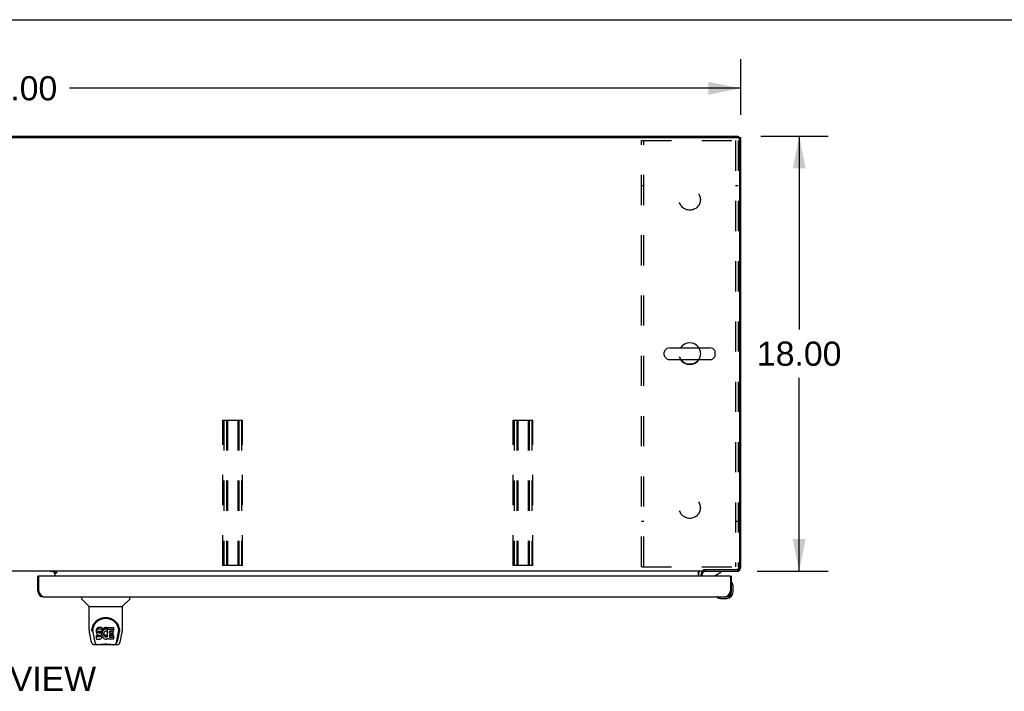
# Model space of a CAD drawing. Header units: inches. Extents: x 0 to 227, y 0 to 147.
# Tile 14 of 21: x 73 to 113, y 119 to 147. Entities that reach past the tile are written whole.
import ezdxf

# ---------------------------------------------------------------- set-up
doc = ezdxf.new("R2010")
doc.units = ezdxf.units.IN
doc.header["$LTSCALE"] = 12.466667
doc.header["$MEASUREMENT"] = 0
doc.linetypes.add('HIDDEN', pattern=[0.2, 0.1, -0.1])
doc.layers.get('0').update_dxf_attribs({"linetype": 'CONTINUOUS'})
for name, color, linetype in [('02___PRT_ALL_AXES', 7, 'CONTINUOUS'), ('DEFAULT_2', 8, 'HIDDEN'), ('DIMENSIONS', 7, 'CONTINUOUS')]:
    doc.layers.add(name, color=color, linetype=linetype)
doc.styles.get("Standard").update_dxf_attribs({"font": 'arial.ttf'})
doc.dimstyles.new('DIMSTYLE_1', dxfattribs={"dimtxt": 1, "dimasz": 1.333333, "dimexe": 0.09, "dimexo": 0.07, "dimgap": 0.0375, "dimtad": 0, "dimtih": 1, "dimtoh": 1, "dimzin": 4, "dimdsep": 46, "dimtxsty": 'Standard', "dimblk": '_FILLED', "dimblk1": '_FILLED', "dimblk2": '_FILLED', "dimcen": 0.09, "dimazin": 1, "dimtfac": 1, "dimtdec": 3, "dimtofl": 0, "dimtmove": 0, "dimatfit": 3, "dimldrblk": '_FILLED', "dimfxl": 0, "dimtolj": 1, "dimtzin": 4, "dimarcsym": 0})

# ---------------------------------------------------------------- blocks, each defined once
blk = doc.blocks.new('_FILLED')
at = {"color": 0, "linetype": 'ByBlock'}
blk.add_solid([(0, 0), (-1, 0.2), (-1, -0.2)], dxfattribs=at)
blk = doc.blocks.new('*D14')
at = {"layer": 'DIMENSIONS', "color": 2, "linetype": 'Continuous'}
for p, q in [((42.317, 142.733), (42.317, 145.03)), ((102.317, 142.733), (102.317, 145.03)), ((42.317, 143.83), (70.07, 143.83)), ((102.317, 143.83), (74.565, 143.83))]:
    blk.add_line(p, q, dxfattribs=at)
at = {"layer": 'DIMENSIONS', "color": 2, "linetype": 'Continuous', "xscale": 1.3333333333, "yscale": 1.3333333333, "zscale": 1.3333333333, "rotation": 180}
blk.add_blockref('_FILLED', (42.317, 143.83), dxfattribs=at)
at = {"layer": 'DIMENSIONS', "color": 2, "linetype": 'Continuous', "xscale": 1.3333333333, "yscale": 1.3333333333, "zscale": 1.3333333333}
blk.add_blockref('_FILLED', (102.317, 143.83), dxfattribs=at)
at = {"layer": 'DIMENSIONS', "color": 2, "linetype": 'Continuous', "insert": (72.317, 144.33), "char_height": 1, "width": 3.49442, "attachment_point": 2, "line_spacing_factor": 0.9}
blk.add_mtext('60.00', dxfattribs=at)
blk = doc.blocks.new('*D15')
at = {"layer": 'DIMENSIONS', "color": 2, "linetype": 'Continuous'}
for p, q in [((103.147, 141.852), (105.936, 141.852)), ((104.736, 141.852), (104.736, 133.852)), ((104.736, 123.852), (104.736, 131.852)), ((103.004, 123.852), (105.936, 123.852))]:
    blk.add_line(p, q, dxfattribs=at)
at = {"layer": 'DIMENSIONS', "color": 2, "linetype": 'Continuous', "xscale": 1.3333333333, "yscale": 1.3333333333, "zscale": 1.3333333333}
for p, rotation in [((104.736, 141.852), 90), ((104.736, 123.852), 270)]:
    blk.add_blockref('_FILLED', p, dxfattribs=dict(at, rotation=rotation))
at = {"layer": 'DIMENSIONS', "color": 2, "linetype": 'Continuous', "insert": (104.736, 133.352), "char_height": 1, "width": 3.49442, "attachment_point": 2, "line_spacing_factor": 0.9}
blk.add_mtext('18.00', dxfattribs=at)

msp = doc.modelspace()

# ---------------------------------------------------------------- linework, layer by layer
at = {"color": 7, "linetype": 'Continuous'}
for p, q in [((0, 146.667), (226.667, 146.667)), ((42.432, 141.8), (102.203, 141.8)), ((102.213, 141.799), (102.213, 141.852)), ((102.213, 141.8), (102.317, 141.8)), ((102.269, 141.803), (102.265, 141.8)), ((102.265, 141.737), (102.265, 124.054)), ((99.159, 132.788), (99.159, 132.915)), ((99.382, 133.093), (101.045, 133.093)), ((101.267, 132.788), (101.267, 132.915)), ((99.382, 132.61), (101.045, 132.61)), ((100.765, 123.852), (43.87, 123.852)), ((73.892, 123.841), (73.956, 123.777)), ((73.963, 123.852), (73.963, 123.822)), ((73.963, 123.822), (74.031, 123.822)), ((73.963, 123.817), (73.963, 123.648)), ((74.031, 123.771), (73.963, 123.771)), ((74.031, 123.822), (74.031, 123.771)), ((100.567, 123.648), (100.567, 123.823)), ((100.765, 123.852), (100.765, 123.902)), ((100.81, 123.929), (102.14, 123.929)), ((100.818, 123.929), (100.818, 123.852)), ((101.262, 123.675), (101.5, 123.813)), ((101.5, 123.852), (101.5, 123.813)), ((102.151, 123.852), (102.151, 123.865)), ((102.269, 123.9), (102.245, 123.924)), ((102.304, 124.018), (102.317, 124.018)), ((73.317, 123.648), (73.255, 123.648)), ((100.713, 123.648), (100.713, 123.695)), ((101.88, 123.648), (101.942, 123.648)), ((101.956, 123.386), (101.956, 123.387)), ((101.957, 123.382), (101.956, 123.386)), ((73.255, 123.04), (73.297, 123.04)), ((101.942, 123.04), (101.9, 123.04)), ((101.942, 122.997), (101.942, 123.04)), ((102.002, 123.253), (101.999, 123.291)), ((102.002, 122.997), (102.002, 123.253)), ((75.063, 122.794), (75.063, 122.731)), ((75.373, 122.406), (75.075, 122.703)), ((76.762, 122.406), (77.06, 122.703)), ((77.071, 122.794), (77.071, 122.731)), ((101.347, 122.78), (101.354, 122.779)), ((101.445, 122.737), (101.483, 122.734)), ((101.483, 122.734), (101.739, 122.734)), ((101.696, 122.794), (101.739, 122.794)), ((75.378, 122.4), (76.756, 122.4)), ((75.378, 121.428), (75.378, 122.4)), ((76.756, 121.429), (76.756, 122.4)), ((75.504, 121.459), (75.503, 121.396)), ((75.54, 121.386), (75.54, 121.363)), ((75.683, 121.432), (75.681, 121.408)), ((75.681, 121.341), (75.681, 121.408)), ((75.683, 121.365), (75.681, 121.341)), ((75.681, 121.341), (75.682, 121.317)), ((75.682, 121.317), (75.686, 121.294)), ((75.688, 121.455), (75.683, 121.432)), ((75.683, 121.365), (75.683, 121.432)), ((75.688, 121.388), (75.683, 121.365)), ((75.697, 121.478), (75.688, 121.455)), ((75.688, 121.388), (75.688, 121.455)), ((75.697, 121.411), (75.688, 121.388)), ((75.711, 121.497), (75.697, 121.478)), ((75.697, 121.411), (75.697, 121.478)), ((75.711, 121.43), (75.697, 121.411)), ((75.72, 121.505), (75.711, 121.497)), ((75.711, 121.43), (75.711, 121.497)), ((75.72, 121.438), (75.711, 121.43)), ((75.729, 121.512), (75.72, 121.505)), ((75.72, 121.438), (75.72, 121.505)), ((75.729, 121.445), (75.72, 121.438)), ((75.751, 121.521), (75.729, 121.512)), ((75.729, 121.445), (75.729, 121.512)), ((75.751, 121.455), (75.729, 121.445)), ((75.774, 121.529), (75.751, 121.521)), ((75.751, 121.455), (75.751, 121.521)), ((75.774, 121.462), (75.751, 121.455)), ((75.752, 121.329), (75.753, 121.344)), ((75.753, 121.322), (75.752, 121.329)), ((75.753, 121.344), (75.755, 121.359)), ((75.753, 121.322), (75.753, 121.344)), ((75.755, 121.315), (75.753, 121.322)), ((75.755, 121.359), (75.758, 121.366)), ((75.755, 121.315), (75.755, 121.359)), ((75.76, 121.309), (75.755, 121.315)), ((75.758, 121.366), (75.764, 121.371)), ((75.76, 121.309), (75.76, 121.368)), ((75.766, 121.304), (75.76, 121.309)), ((75.764, 121.371), (75.778, 121.375)), ((75.766, 121.371), (75.765, 121.371)), ((75.78, 121.367), (75.766, 121.371)), ((75.766, 121.304), (75.766, 121.371)), ((75.78, 121.3), (75.766, 121.304)), ((75.914, 121.529), (75.774, 121.529)), ((75.774, 121.462), (75.774, 121.529)), ((75.914, 121.462), (75.774, 121.462)), ((75.778, 121.375), (75.793, 121.377)), ((75.804, 121.368), (75.78, 121.367)), ((75.78, 121.3), (75.78, 121.367)), ((75.804, 121.301), (75.78, 121.3)), ((75.793, 121.377), (75.906, 121.377)), ((75.828, 121.367), (75.804, 121.368)), ((75.804, 121.301), (75.804, 121.368)), ((75.828, 121.3), (75.804, 121.301)), ((75.852, 121.362), (75.828, 121.367)), ((75.828, 121.3), (75.828, 121.367)), ((75.852, 121.295), (75.828, 121.3)), ((75.863, 121.357), (75.852, 121.362)), ((75.852, 121.295), (75.852, 121.362)), ((75.873, 121.35), (75.863, 121.357)), ((75.863, 121.29), (75.863, 121.357)), ((75.89, 121.333), (75.873, 121.35)), ((75.873, 121.283), (75.873, 121.35)), ((75.903, 121.313), (75.89, 121.333)), ((75.89, 121.266), (75.89, 121.333)), ((75.912, 121.291), (75.903, 121.313)), ((75.903, 121.246), (75.903, 121.313)), ((75.906, 121.377), (75.912, 121.377)), ((75.912, 121.377), (75.913, 121.383)), ((75.913, 121.383), (75.915, 121.395)), ((75.918, 121.365), (75.913, 121.32)), ((75.913, 121.254), (75.913, 121.32)), ((75.916, 121.486), (75.914, 121.529)), ((75.914, 121.462), (75.914, 121.529)), ((75.916, 121.419), (75.914, 121.462)), ((75.915, 121.395), (75.916, 121.419)), ((75.916, 121.419), (75.916, 121.486)), ((75.922, 121.387), (75.918, 121.365)), ((75.918, 121.298), (75.918, 121.365)), ((75.922, 121.32), (75.918, 121.298)), ((75.928, 121.408), (75.922, 121.387)), ((75.922, 121.32), (75.922, 121.387)), ((75.928, 121.341), (75.922, 121.32)), ((75.937, 121.429), (75.928, 121.408)), ((75.928, 121.341), (75.928, 121.408)), ((75.937, 121.362), (75.928, 121.341)), ((75.948, 121.448), (75.937, 121.429)), ((75.937, 121.362), (75.937, 121.429)), ((75.948, 121.381), (75.937, 121.362)), ((75.961, 121.466), (75.948, 121.448)), ((75.948, 121.381), (75.948, 121.448)), ((75.961, 121.4), (75.948, 121.381)), ((75.975, 121.483), (75.961, 121.466)), ((75.961, 121.4), (75.961, 121.466)), ((75.975, 121.416), (75.961, 121.4)), ((75.992, 121.498), (75.975, 121.483)), ((75.975, 121.416), (75.975, 121.483)), ((75.992, 121.432), (75.975, 121.416)), ((75.991, 121.309), (75.987, 121.296)), ((75.996, 121.32), (75.991, 121.309)), ((76.01, 121.511), (75.992, 121.498)), ((75.992, 121.432), (75.992, 121.498)), ((76.01, 121.445), (75.992, 121.432)), ((76.011, 121.344), (75.996, 121.32)), ((76.03, 121.52), (76.01, 121.511)), ((76.01, 121.445), (76.01, 121.511)), ((76.03, 121.453), (76.01, 121.445)), ((76.019, 121.354), (76.011, 121.344)), ((76.03, 121.361), (76.019, 121.354)), ((76.052, 121.525), (76.03, 121.52)), ((76.03, 121.453), (76.03, 121.52)), ((76.052, 121.458), (76.03, 121.453)), ((76.054, 121.372), (76.03, 121.361)), ((76.074, 121.527), (76.052, 121.525)), ((76.052, 121.458), (76.052, 121.525)), ((76.074, 121.46), (76.052, 121.458)), ((76.067, 121.375), (76.054, 121.372)), ((76.081, 121.375), (76.067, 121.375)), ((76.074, 121.527), (76.097, 121.527)), ((76.074, 121.46), (76.074, 121.527)), ((76.097, 121.46), (76.074, 121.46)), ((76.094, 121.372), (76.081, 121.375)), ((76.106, 121.367), (76.094, 121.372)), ((76.108, 121.525), (76.097, 121.527)), ((76.097, 121.46), (76.097, 121.527)), ((76.108, 121.458), (76.097, 121.46)), ((76.118, 121.522), (76.108, 121.525)), ((76.108, 121.458), (76.108, 121.525)), ((76.118, 121.455), (76.108, 121.458)), ((76.138, 121.438), (76.112, 121.37)), ((76.137, 121.51), (76.118, 121.522)), ((76.118, 121.455), (76.118, 121.522)), ((76.137, 121.443), (76.118, 121.455)), ((76.137, 121.51), (76.137, 121.443)), ((76.139, 121.506), (76.139, 121.439)), ((76.147, 121.527), (76.384, 121.527)), ((76.147, 121.135), (76.147, 121.527)), ((76.147, 121.46), (76.384, 121.46)), ((76.217, 121.372), (76.217, 121.305)), ((76.384, 121.377), (76.222, 121.377)), ((76.222, 121.367), (76.353, 121.367)), ((76.222, 121.3), (76.353, 121.3)), ((76.357, 121.362), (76.357, 121.223)), ((76.388, 121.522), (76.388, 121.381)), ((76.631, 121.459), (76.632, 121.396)), ((76.638, 121.373), (76.638, 121.374)), ((75.394, 121.285), (75.459, 120.98)), ((75.55, 121.265), (75.607, 120.972)), ((75.624, 120.904), (75.617, 120.904)), ((75.623, 120.908), (75.626, 120.898)), ((75.627, 120.898), (75.626, 120.898)), ((75.684, 121.055), (75.684, 121.197)), ((75.686, 121.294), (75.694, 121.271)), ((75.747, 121.202), (75.688, 121.201)), ((75.688, 121.135), (75.688, 121.201)), ((75.747, 121.135), (75.688, 121.135)), ((75.689, 121.05), (75.833, 121.05)), ((75.694, 121.271), (75.707, 121.251)), ((75.707, 121.251), (75.723, 121.234)), ((75.723, 121.234), (75.743, 121.221)), ((75.743, 121.221), (75.754, 121.217)), ((75.808, 121.202), (75.747, 121.202)), ((75.747, 121.135), (75.747, 121.202)), ((75.808, 121.136), (75.747, 121.135)), ((75.754, 121.217), (75.766, 121.215)), ((75.766, 121.215), (75.814, 121.214)), ((75.824, 121.203), (75.808, 121.202)), ((75.808, 121.136), (75.808, 121.202)), ((75.824, 121.137), (75.808, 121.136)), ((75.814, 121.214), (75.821, 121.213)), ((75.821, 121.213), (75.828, 121.211)), ((75.83, 121.207), (75.824, 121.203)), ((75.824, 121.137), (75.824, 121.203)), ((75.83, 121.14), (75.824, 121.137)), ((75.828, 121.211), (75.834, 121.207)), ((75.832, 121.208), (75.83, 121.207)), ((75.83, 121.14), (75.83, 121.207)), ((75.835, 121.145), (75.83, 121.14)), ((75.833, 121.05), (75.845, 121.052)), ((75.834, 121.207), (75.839, 121.201)), ((75.835, 121.145), (75.835, 121.205)), ((75.845, 121.157), (75.835, 121.145)), ((75.839, 121.201), (75.846, 121.187)), ((75.845, 121.157), (75.845, 121.189)), ((75.847, 121.164), (75.845, 121.157)), ((75.845, 121.052), (75.856, 121.056)), ((75.846, 121.187), (75.848, 121.172)), ((75.847, 121.164), (75.847, 121.177)), ((75.848, 121.172), (75.847, 121.164)), ((75.863, 121.29), (75.852, 121.295)), ((75.856, 121.056), (75.876, 121.07)), ((75.873, 121.283), (75.863, 121.29)), ((75.89, 121.266), (75.873, 121.283)), ((75.876, 121.07), (75.893, 121.087)), ((75.903, 121.246), (75.89, 121.266)), ((75.893, 121.087), (75.899, 121.097)), ((75.899, 121.097), (75.905, 121.107)), ((75.912, 121.224), (75.903, 121.246)), ((75.905, 121.107), (75.913, 121.13)), ((75.913, 121.287), (75.912, 121.291)), ((75.912, 121.224), (75.912, 121.291)), ((75.919, 121.201), (75.912, 121.224)), ((75.918, 121.298), (75.913, 121.254)), ((75.913, 121.254), (75.914, 121.231)), ((75.913, 121.13), (75.919, 121.153)), ((75.914, 121.231), (75.917, 121.209)), ((75.917, 121.209), (75.922, 121.187)), ((75.921, 121.177), (75.919, 121.201)), ((75.919, 121.153), (75.921, 121.177)), ((75.921, 121.177), (75.921, 121.192)), ((75.922, 121.187), (75.929, 121.166)), ((75.929, 121.166), (75.95, 121.127)), ((75.95, 121.127), (75.963, 121.109)), ((75.963, 121.109), (75.978, 121.092)), ((75.978, 121.092), (75.994, 121.077)), ((75.984, 121.269), (75.983, 121.242)), ((75.983, 121.242), (75.984, 121.229)), ((75.987, 121.296), (75.984, 121.269)), ((75.984, 121.229), (75.984, 121.269)), ((75.984, 121.229), (75.987, 121.216)), ((75.986, 121.289), (75.987, 121.283)), ((75.987, 121.283), (75.997, 121.258)), ((75.987, 121.216), (75.987, 121.283)), ((75.987, 121.216), (75.997, 121.191)), ((75.994, 121.077), (76.012, 121.063)), ((75.997, 121.258), (76.011, 121.235)), ((75.997, 121.191), (75.997, 121.258)), ((75.997, 121.191), (76.011, 121.168)), ((76.011, 121.235), (76.019, 121.225)), ((76.011, 121.168), (76.011, 121.235)), ((76.011, 121.168), (76.019, 121.158)), ((76.012, 121.063), (76.022, 121.058)), ((76.019, 121.225), (76.03, 121.216)), ((76.019, 121.158), (76.019, 121.225)), ((76.019, 121.158), (76.03, 121.149)), ((76.022, 121.058), (76.032, 121.054)), ((76.03, 121.216), (76.041, 121.209)), ((76.03, 121.149), (76.03, 121.216)), ((76.03, 121.149), (76.041, 121.142)), ((76.032, 121.054), (76.054, 121.049)), ((76.041, 121.209), (76.053, 121.204)), ((76.041, 121.142), (76.041, 121.209)), ((76.041, 121.142), (76.053, 121.137)), ((76.053, 121.204), (76.066, 121.202)), ((76.053, 121.137), (76.053, 121.204)), ((76.053, 121.137), (76.066, 121.135)), ((76.054, 121.049), (76.076, 121.046)), ((76.066, 121.202), (76.08, 121.201)), ((76.066, 121.135), (76.066, 121.202)), ((76.066, 121.135), (76.08, 121.134)), ((76.076, 121.046), (76.098, 121.049)), ((76.08, 121.201), (76.093, 121.203)), ((76.08, 121.134), (76.08, 121.201)), ((76.08, 121.134), (76.093, 121.136)), ((76.093, 121.203), (76.106, 121.207)), ((76.093, 121.136), (76.093, 121.203)), ((76.093, 121.136), (76.106, 121.14)), ((76.098, 121.049), (76.119, 121.056)), ((76.106, 121.207), (76.118, 121.213)), ((76.106, 121.14), (76.106, 121.207)), ((76.106, 121.14), (76.118, 121.146)), ((76.118, 121.213), (76.129, 121.22)), ((76.118, 121.146), (76.118, 121.213)), ((76.118, 121.146), (76.129, 121.153)), ((76.119, 121.056), (76.138, 121.068)), ((76.129, 121.22), (76.129, 121.153)), ((76.135, 121.219), (76.147, 121.202)), ((76.135, 121.152), (76.147, 121.135)), ((76.149, 121.068), (76.138, 121.068)), ((76.138, 121.068), (76.138, 121.068)), ((76.149, 121.055), (76.149, 121.068)), ((76.385, 121.05), (76.153, 121.05)), ((76.218, 121.214), (76.218, 121.136)), ((76.353, 121.218), (76.223, 121.218)), ((76.223, 121.198), (76.385, 121.198)), ((76.223, 121.132), (76.385, 121.132)), ((76.389, 121.194), (76.389, 121.055)), ((76.508, 120.898), (76.512, 120.908)), ((76.508, 120.898), (76.508, 120.898)), ((76.518, 120.904), (76.51, 120.904)), ((76.528, 120.972), (76.585, 121.262)), ((76.569, 121.008), (76.622, 121.278)), ((76.585, 121.262), (76.585, 121.266)), ((76.676, 120.98), (76.741, 121.285)), ((75.582, 120.825), (75.784, 120.825)), ((75.669, 120.825), (75.663, 120.825)), ((75.669, 120.825), (75.668, 120.825)), ((76.361, 120.813), (75.774, 120.813)), ((76.351, 120.825), (76.552, 120.825)), ((76.467, 120.825), (76.466, 120.825))]:
    msp.add_line(p, q, dxfattribs=at)
at = {"color": 3, "linetype": 'Continuous'}
for p, q in [((42.421, 141.852), (102.213, 141.852)), ((102.317, 124.018), (102.317, 141.8)), ((73.963, 123.841), (73.792, 123.841)), ((74.031, 123.817), (73.963, 123.817)), ((100.814, 123.852), (102.151, 123.852)), ((73.255, 123.04), (73.255, 123.648)), ((73.297, 123.04), (73.297, 123.628)), ((101.88, 123.648), (73.317, 123.648)), ((100.671, 123.709), (100.671, 123.648)), ((101.9, 123.628), (101.9, 123.04)), ((101.942, 123.04), (101.942, 123.648)), ((73.31, 123.015), (73.297, 123.04)), ((73.317, 123.003), (73.31, 123.015)), ((73.323, 122.991), (73.317, 123.003)), ((73.33, 122.978), (73.323, 122.991)), ((73.336, 122.966), (73.33, 122.978)), ((101.874, 122.991), (101.867, 122.978)), ((101.881, 123.003), (101.874, 122.991)), ((101.887, 123.015), (101.881, 123.003)), ((101.9, 123.04), (101.887, 123.015)), ((73.501, 122.794), (101.696, 122.794))]:
    msp.add_line(p, q, dxfattribs=at)
at = {"color": 7, "linetype": 'Continuous'}
for points in [[(100.567, 123.823), (100.569, 123.822), (100.571, 123.822), (100.572, 123.823), (100.574, 123.823), (100.576, 123.824), (100.578, 123.825), (100.58, 123.826), (100.581, 123.828), (100.583, 123.83), (100.584, 123.832), (100.586, 123.834), (100.587, 123.836), (100.59, 123.84)], [(100.59, 123.84), (100.591, 123.842), (100.593, 123.844), (100.594, 123.846), (100.596, 123.847), (100.597, 123.849), (100.599, 123.85), (100.6, 123.851), (100.602, 123.851), (100.603, 123.852), (100.604, 123.852)], [(100.765, 123.902), (100.766, 123.904), (100.767, 123.906), (100.769, 123.907), (100.77, 123.909), (100.772, 123.91), (100.773, 123.911), (100.774, 123.912), (100.775, 123.913), (100.777, 123.914), (100.778, 123.915), (100.779, 123.915), (100.78, 123.916), (100.781, 123.916), (100.783, 123.916)], [(100.783, 123.916), (100.785, 123.917), (100.787, 123.918), (100.789, 123.918), (100.79, 123.919), (100.792, 123.92), (100.794, 123.92), (100.796, 123.921), (100.799, 123.923), (100.801, 123.924), (100.804, 123.925), (100.806, 123.926), (100.808, 123.927), (100.81, 123.929)], [(101.956, 123.387), (101.956, 123.388), (101.956, 123.389)], [(75.497, 121.386), (75.499, 121.429), (75.507, 121.481), (75.518, 121.529), (75.534, 121.576), (75.552, 121.619), (75.574, 121.66), (75.598, 121.698), (75.625, 121.734), (75.655, 121.767), (75.687, 121.798), (75.721, 121.827), (75.758, 121.853), (75.797, 121.876), (75.838, 121.896), (75.881, 121.912), (75.925, 121.926), (75.971, 121.936), (76.018, 121.942), (76.065, 121.944), (76.113, 121.942), (76.16, 121.936), (76.206, 121.927), (76.25, 121.914), (76.293, 121.897), (76.334, 121.878), (76.374, 121.855), (76.41, 121.829), (76.445, 121.801), (76.477, 121.77), (76.507, 121.737), (76.534, 121.701), (76.559, 121.663), (76.581, 121.623), (76.599, 121.58), (76.615, 121.534), (76.627, 121.485), (76.635, 121.434), (76.638, 121.386)], [(75.54, 121.386), (75.541, 121.406), (75.542, 121.431), (75.545, 121.455), (75.549, 121.479), (75.553, 121.502), (75.559, 121.525), (75.566, 121.548), (75.573, 121.57), (75.582, 121.592), (75.591, 121.613), (75.602, 121.633), (75.613, 121.652), (75.624, 121.671), (75.636, 121.689), (75.649, 121.707), (75.662, 121.723), (75.676, 121.739), (75.69, 121.754), (75.704, 121.768), (75.719, 121.782), (75.734, 121.794), (75.749, 121.806), (75.765, 121.818), (75.78, 121.828), (75.796, 121.838), (75.812, 121.847), (75.828, 121.856)], [(75.828, 121.856), (75.844, 121.863), (75.86, 121.87), (75.875, 121.877), (75.891, 121.883), (75.907, 121.888), (75.923, 121.893), (75.939, 121.897), (75.955, 121.901), (75.971, 121.904), (75.987, 121.907), (76.003, 121.909), (76.019, 121.911), (76.035, 121.912), (76.051, 121.913), (76.067, 121.913), (76.083, 121.913), (76.098, 121.912), (76.114, 121.911), (76.13, 121.909), (76.146, 121.907), (76.162, 121.905), (76.178, 121.901), (76.194, 121.898), (76.21, 121.893), (76.226, 121.889), (76.242, 121.883), (76.258, 121.877), (76.274, 121.871), (76.29, 121.864)], [(76.29, 121.864), (76.306, 121.856), (76.322, 121.848), (76.338, 121.838), (76.354, 121.829), (76.369, 121.818), (76.385, 121.807), (76.4, 121.795), (76.415, 121.782), (76.43, 121.769), (76.444, 121.755), (76.458, 121.74), (76.472, 121.724), (76.485, 121.707), (76.498, 121.69), (76.51, 121.672), (76.522, 121.653), (76.533, 121.633), (76.543, 121.613), (76.552, 121.592), (76.561, 121.57), (76.569, 121.548), (76.576, 121.526), (76.581, 121.502), (76.586, 121.479), (76.59, 121.455), (76.592, 121.431), (76.594, 121.407), (76.594, 121.386)], [(75.378, 121.428), (75.379, 121.401), (75.382, 121.359), (75.387, 121.317), (75.394, 121.285)], [(75.496, 121.373), (75.497, 121.378), (75.497, 121.386)], [(75.54, 121.363), (75.541, 121.347), (75.542, 121.318), (75.545, 121.29), (75.55, 121.265)], [(76.585, 121.266), (76.586, 121.269), (76.586, 121.272), (76.587, 121.275), (76.587, 121.278), (76.588, 121.281), (76.588, 121.285), (76.589, 121.288), (76.589, 121.291), (76.59, 121.295), (76.59, 121.299), (76.591, 121.302), (76.591, 121.306), (76.592, 121.31), (76.592, 121.314), (76.592, 121.318), (76.593, 121.323), (76.593, 121.327), (76.593, 121.332), (76.594, 121.336), (76.594, 121.341), (76.594, 121.346), (76.594, 121.351), (76.594, 121.356), (76.594, 121.361), (76.594, 121.386)], [(76.638, 121.386), (76.638, 121.378), (76.638, 121.373)], [(76.741, 121.285), (76.747, 121.316), (76.753, 121.358), (76.756, 121.401), (76.756, 121.429)], [(75.459, 120.98), (75.462, 120.965), (75.467, 120.944), (75.473, 120.925), (75.48, 120.909), (75.486, 120.894), (75.494, 120.881), (75.502, 120.868), (75.511, 120.857), (75.522, 120.847), (75.535, 120.839), (75.548, 120.832), (75.563, 120.827), (75.579, 120.825), (75.582, 120.825)], [(75.607, 120.972), (75.609, 120.961), (75.612, 120.947), (75.616, 120.934), (75.619, 120.921), (75.623, 120.908)], [(75.627, 120.898), (75.632, 120.885), (75.638, 120.873), (75.644, 120.862), (75.651, 120.853), (75.659, 120.845), (75.667, 120.838), (75.676, 120.832), (75.685, 120.828), (75.695, 120.826), (75.703, 120.825)], [(75.688, 121.201), (75.688, 121.201), (75.687, 121.201), (75.687, 121.201), (75.686, 121.201), (75.686, 121.201), (75.686, 121.201), (75.685, 121.2), (75.685, 121.2), (75.685, 121.2), (75.684, 121.199), (75.684, 121.199), (75.684, 121.198), (75.684, 121.198), (75.684, 121.197)], [(75.688, 121.135), (75.688, 121.135), (75.687, 121.135), (75.687, 121.134), (75.686, 121.134), (75.686, 121.134), (75.686, 121.134), (75.685, 121.134), (75.685, 121.133), (75.685, 121.133), (75.684, 121.132), (75.684, 121.132), (75.684, 121.131), (75.684, 121.131), (75.684, 121.13)], [(76.432, 120.825), (76.439, 120.826), (76.449, 120.828), (76.459, 120.832), (76.468, 120.838), (76.476, 120.845), (76.483, 120.853), (76.49, 120.862), (76.497, 120.873), (76.503, 120.885), (76.508, 120.898)], [(76.512, 120.908), (76.516, 120.921), (76.519, 120.934), (76.522, 120.947), (76.525, 120.961), (76.528, 120.972)], [(76.552, 120.825), (76.567, 120.826), (76.58, 120.83), (76.593, 120.835), (76.604, 120.841), (76.615, 120.849), (76.624, 120.858), (76.632, 120.868), (76.64, 120.879), (76.646, 120.89), (76.653, 120.903), (76.658, 120.916), (76.664, 120.932), (76.669, 120.949), (76.673, 120.968), (76.676, 120.98)], [(75.784, 120.825), (75.804, 120.826), (75.826, 120.827), (75.85, 120.829), (75.874, 120.832), (75.9, 120.835), (75.927, 120.838), (75.954, 120.841), (75.983, 120.843), (76.012, 120.845), (76.041, 120.846), (76.07, 120.846), (76.099, 120.846), (76.128, 120.844), (76.157, 120.843), (76.185, 120.84), (76.212, 120.838), (76.238, 120.835), (76.263, 120.832), (76.287, 120.829), (76.309, 120.827), (76.331, 120.826), (76.351, 120.825)], [(75.784, 120.825), (75.806, 120.826), (75.833, 120.827), (75.86, 120.83), (75.888, 120.833), (75.917, 120.836), (75.946, 120.838), (75.976, 120.841), (76.006, 120.843), (76.036, 120.844), (76.067, 120.844), (76.097, 120.844), (76.128, 120.843), (76.158, 120.841), (76.188, 120.838), (76.217, 120.836), (76.246, 120.833), (76.274, 120.83), (76.302, 120.827), (76.328, 120.826), (76.351, 120.825)]]:
    msp.add_lwpolyline(points, dxfattribs=at)
at = {"color": 3, "linetype": 'Continuous'}
for points in [[(102.135, 123.86), (102.136, 123.86), (102.143, 123.854), (102.151, 123.852)], [(102.317, 124.018), (102.315, 124.026), (102.309, 124.033), (102.309, 124.034)], [(73.501, 122.794), (73.498, 122.794), (73.495, 122.794), (73.491, 122.794), (73.488, 122.795), (73.485, 122.796), (73.482, 122.797), (73.478, 122.798), (73.475, 122.799), (73.472, 122.8), (73.468, 122.802), (73.465, 122.803), (73.462, 122.805), (73.458, 122.807), (73.455, 122.809), (73.452, 122.811), (73.449, 122.814), (73.445, 122.816), (73.442, 122.819), (73.439, 122.822), (73.435, 122.825), (73.432, 122.828), (73.429, 122.831), (73.425, 122.834), (73.422, 122.838), (73.419, 122.842), (73.416, 122.845), (73.412, 122.849), (73.409, 122.853), (73.406, 122.857), (73.402, 122.862), (73.399, 122.866), (73.396, 122.87), (73.392, 122.875), (73.389, 122.88), (73.386, 122.884), (73.383, 122.889), (73.379, 122.894), (73.376, 122.899), (73.373, 122.905), (73.369, 122.91), (73.366, 122.915), (73.363, 122.921), (73.36, 122.926), (73.356, 122.932), (73.353, 122.937), (73.35, 122.943), (73.346, 122.949), (73.343, 122.955), (73.34, 122.96), (73.336, 122.966)], [(101.867, 122.978), (101.861, 122.966), (101.857, 122.96), (101.854, 122.955), (101.851, 122.949), (101.848, 122.943), (101.844, 122.937), (101.841, 122.932), (101.838, 122.926), (101.834, 122.921), (101.831, 122.915), (101.828, 122.91), (101.824, 122.905), (101.821, 122.899), (101.818, 122.894), (101.815, 122.889), (101.811, 122.884), (101.808, 122.88), (101.805, 122.875), (101.801, 122.87), (101.798, 122.866), (101.795, 122.862), (101.791, 122.857), (101.788, 122.853), (101.785, 122.849), (101.782, 122.845), (101.778, 122.842), (101.775, 122.838), (101.772, 122.834), (101.768, 122.831), (101.765, 122.828), (101.762, 122.825), (101.759, 122.822), (101.755, 122.819), (101.752, 122.816), (101.749, 122.814), (101.745, 122.811), (101.742, 122.809), (101.739, 122.807), (101.735, 122.805), (101.732, 122.803), (101.729, 122.802), (101.726, 122.8), (101.722, 122.799), (101.719, 122.798), (101.716, 122.797), (101.712, 122.796), (101.709, 122.795), (101.706, 122.794), (101.702, 122.794), (101.699, 122.794), (101.696, 122.794)]]:
    msp.add_lwpolyline(points, dxfattribs=at)
at = {"color": 7, "linetype": 'Continuous'}
for centre, radius, start, end in [((102.203, 141.737), 0.0625, 0, 90), ((100.213, 132.852), 0.452, 32.2955, 147.7045), ((99.284, 132.915), 0.125, 146.8152, 180), ((99.284, 132.788), 0.125, 180, 213.1848), ((99.382, 132.852), 0.241, 90, 146.8152), ((99.382, 132.852), 0.241, 213.1848, 270), ((101.045, 132.852), 0.241, 33.1848, 90), ((101.045, 132.852), 0.241, 270, 326.8152), ((101.142, 132.915), 0.125, 0, 33.1848), ((101.142, 132.788), 0.125, 326.8152, 360), ((100.213, 132.852), 0.452, 212.2979, 327.7021), ((100.814, 123.709), 0.246, 144.6728, 180), ((100.87, 123.695), 0.157, 90, 180), ((102.14, 124.054), 0.125, 270, 360), ((101.312, 123.588), 0.1, 120.092, 143.4532), ((101.957, 123.374), 0.015, 96.3796, 180), ((101.954, 123.374), 0.015, 30.8899, 83.6204), ((101.752, 123.253), 0.25, 0, 30.8899), ((101.739, 122.997), 0.263, 270, 360), ((101.739, 122.997), 0.203, 270, 360), ((75.103, 122.731), 0.0394, 180, 225), ((77.032, 122.731), 0.0394, 315, 360), ((101.362, 122.779), 0.015, 90, 173.6204), ((101.362, 122.782), 0.015, 186.3796, 239.1101), ((101.483, 122.984), 0.25, 239.1101, 270), ((75.387, 122.42), 0.0197, 225, 270), ((76.748, 122.42), 0.0197, 270, 315), ((75.774, 120.833), 0.0197, 203.607, 270), ((76.361, 120.833), 0.0197, 270, 336.393)]:
    msp.add_arc(centre, radius, start, end, dxfattribs=at)
at = {"color": 3, "linetype": 'Continuous'}
for centre, radius, start, end in [((102.151, 141.685), 0.167, 43.5009, 67.5), ((73.848, 123.737), 0.115, 0, 64.7498), ((100.814, 123.709), 0.142, 90, 180), ((102.071, 124.098), 0.246, 270, 360), ((102.151, 124.018), 0.167, 270, 360), ((73.317, 123.628), 0.02, 90, 180), ((101.88, 123.628), 0.02, 0, 90), ((73.501, 123.04), 0.246, 180, 270), ((101.696, 123.04), 0.246, 270, 360)]:
    msp.add_arc(centre, radius, start, end, dxfattribs=at)
at = {"color": 7, "linetype": 'Continuous'}
for centre, major_axis, ratio, start_param, end_param in [((76.067, 121.386), (0, 0.565), 0.999848, 1.129542, 1.553352), ((76.108, 121.371), (0, 0.00448), 1, -3.557718, -1.937287), ((76.134, 121.506), (0.00448, 0), 1, 0.003891, 0.905353), ((76.134, 121.439), (0.00448, 0), 1, 5.916695, 7.188538), ((76.222, 121.372), (0.00448, 0), 1, 1.570796, 3.141593), ((76.222, 121.371), (0.00448, 0), 1, -3.141593, -1.570796), ((76.222, 121.305), (0.00448, 0), 1, -3.141593, -1.570796), ((76.353, 121.362), (0.00448, 0), 1, 0, 1.570796), ((76.353, 121.296), (0.00448, 0), 1, 0, 1.570796), ((76.384, 121.522), (0.00448, 0), 1, 0, 1.570796), ((76.384, 121.455), (0.00448, 0), 1, 0, 1.570796), ((76.384, 121.381), (0.00448, 0), 1, -1.570796, 0), ((76.067, 121.386), (0, 0.565), 0.999848, 4.519536, 5.157611), ((75.689, 121.055), (0, 0.00483), 1, 1.570796, 3.141593), ((76.132, 121.217), (0, 0.00448), 1, 0, 0.651783), ((76.132, 121.15), (0, 0.00448), 1, -0.975826, 0.651783), ((76.132, 121.217), (0.00448, 0), 1, 0.594971, 1.570796), ((76.153, 121.055), (0.00448, 0), 1, -3.141593, -1.570796), ((76.223, 121.214), (0.00448, 0), 1, 1.570796, 3.141593), ((76.223, 121.203), (0.00448, 0), 1, -3.141593, -1.570796), ((76.223, 121.136), (0.00448, 0), 1, -3.141593, -1.570796), ((76.353, 121.223), (0.00448, 0), 1, -1.570796, 0), ((76.385, 121.194), (0.00448, 0), 1, 0, 1.570796), ((76.385, 121.127), (0.00448, 0), 1, 0, 1.570796), ((76.385, 121.055), (0.00448, 0), 1, -1.570796, 0), ((76.511, 121.258), (-0.007, 0.354), 0.213027, -3.145575, -2.360177)]:
    msp.add_ellipse(centre, major_axis=major_axis, ratio=ratio, start_param=start_param, end_param=end_param, dxfattribs=at)
at = {"layer": '02___PRT_ALL_AXES', "color": 3, "linetype": 'Continuous'}
msp.add_line((73.792, 123.841), (73.792, 123.852), dxfattribs=at)
at = {"layer": '02___PRT_ALL_AXES', "color": 8, "linetype": 'HIDDEN'}
for centre in [(100.213, 139.227), (100.213, 132.852), (100.213, 126.477)]:
    msp.add_circle(centre, 0.438, dxfattribs=at)
at = {"layer": '02___PRT_ALL_AXES', "color": 7, "linetype": 'Continuous'}
for start, end in [(350.8498, 351.1102), (355.1015, 355.5324)]:
    msp.add_arc((101.739, 122.997), 0.263, start, end, dxfattribs=at)
at = {"layer": 'DEFAULT_2', "color": 8, "linetype": 'HIDDEN'}
for p, q in [((98.213, 141.664), (102.213, 141.664)), ((98.213, 124.039), (98.213, 141.664)), ((98.317, 124.039), (98.317, 141.664)), ((102.109, 141.664), (102.109, 124.039)), ((102.213, 141.664), (102.213, 124.039)), ((98.317, 139.789), (98.213, 139.789)), ((102.213, 139.789), (102.109, 139.789)), ((80.911, 130.098), (81.724, 130.098)), ((80.911, 124.098), (80.911, 130.098)), ((80.951, 130.098), (80.951, 124.098)), ((81.059, 130.098), (81.059, 124.098)), ((81.099, 130.098), (81.099, 124.098)), ((81.536, 130.098), (81.536, 124.098)), ((81.576, 130.098), (81.576, 124.098)), ((81.684, 130.098), (81.684, 124.098)), ((81.724, 124.098), (81.724, 130.098)), ((92.911, 130.098), (93.724, 130.098)), ((92.911, 124.098), (92.911, 130.098)), ((92.951, 130.098), (92.951, 124.098)), ((93.059, 130.098), (93.059, 124.098)), ((93.099, 130.098), (93.099, 124.098)), ((93.536, 130.098), (93.536, 124.098)), ((93.576, 130.098), (93.576, 124.098)), ((93.684, 130.098), (93.684, 124.098)), ((93.724, 124.098), (93.724, 130.098)), ((98.317, 125.914), (98.213, 125.914)), ((102.213, 125.914), (102.109, 125.914)), ((81.724, 124.098), (80.911, 124.098)), ((93.724, 124.098), (92.911, 124.098)), ((98.213, 124.039), (102.213, 124.039))]:
    msp.add_line(p, q, dxfattribs=at)

# ---------------------------------------------------------------- texts
at = {"layer": 'DIMENSIONS', "color": 2, "linetype": 'Continuous', "insert": (72.256, 119.906), "char_height": 1, "width": 6.81413, "attachment_point": 2, "line_spacing_factor": 0.9}
msp.add_mtext('TOP VIEW', dxfattribs=at)

# ---------------------------------------------------------------- dimensions: what is measured, and where the dimension line sits
at = {"layer": 'DIMENSIONS', "color": 2, "linetype": 'Continuous'}
for base, p1, p2, angle, picture, middle in [((42.317, 143.83), (102.317, 145.1), (42.317, 145.1), 180, '*D14', (72.31, 143.824)), ((104.736, 123.852), (103.077, 141.852), (102.934, 123.852), 270, '*D15', (104.779, 132.846))]:
    dim = msp.add_linear_dim(base=base, p1=p1, p2=p2, angle=angle, dimstyle='DIMSTYLE_1', dxfattribs=at)
    dim.commit()
    dim.dimension.update_dxf_attribs({"geometry": picture, "text_midpoint": middle, "dimtype": 160})

doc.saveas('drawing.dxf')
